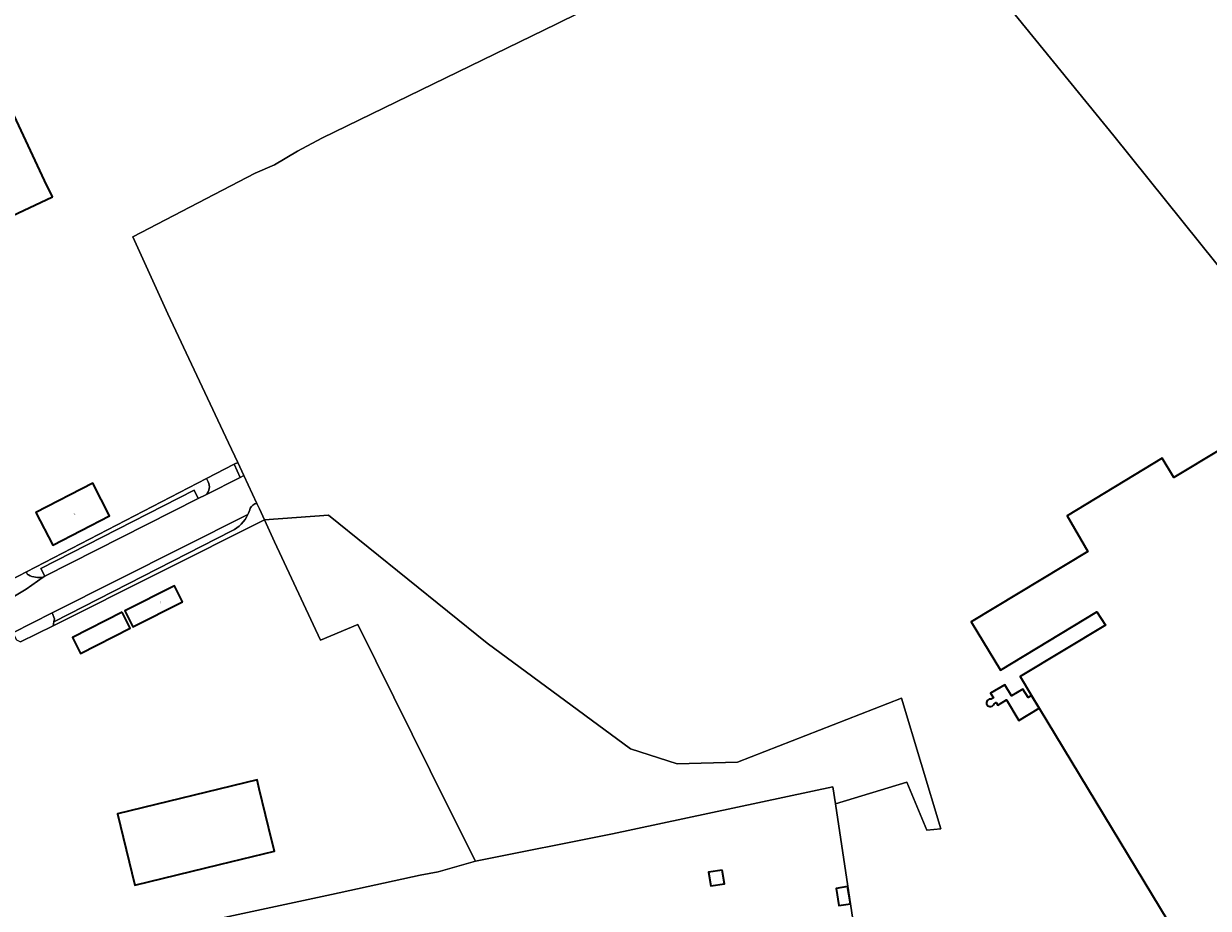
# Model space of a CAD drawing. Header units: metres. Extents: x 197700 to 204338, y 317132 to 325229.
# Tile 163 of 256: x 199240 to 199506, y 318384 to 318582. Entities that reach past the tile are written whole.
import ezdxf
from ezdxf.enums import TextEntityAlignment as Align

# ---------------------------------------------------------------- set-up
doc = ezdxf.new("R2010")
doc.units = ezdxf.units.M
for name, color, linetype, lineweight in [('B-WE-IE-TERREINAFSCHEIDING_KUNSTMATIG_HEKWERK-G', 20, 'IE-TERREINAFSCHEIDING-KUNSTMATIG', 18), ('B-WE-OG-BEBOUWING-GV', 7, 'Continuous', 35), ('B-WE-OG-BEBOUWING-T18', 10, 'Continuous', 18), ('B-WE-OG-TERREIN_CULTUURSCHEIDING-GV', 7, 'Continuous', 18), ('B-WE-OG-TERREIN_ERF-GV', 7, 'Continuous', 18), ('B-WE-VH-VERHARDING_ASFALT-GV', 252, 'Continuous', 18), ('B-WE-VH-VERHARDING_BETONSTRAATSTEEN-GV', 252, 'Continuous', 18), ('B-WE-VH-VERHARDING_GESLOTEN-GV', 252, 'Continuous', 18), ('B-WE-VH-VERHARDING_GRASBETONSTEEN-GV', 70, 'Continuous', 18), ('B-WE-VH-VERHARDING_OPEN-GV', 252, 'Continuous', 18)]:
    doc.layers.add(name, color=color, linetype=linetype, lineweight=lineweight)
doc.styles.add('NLCS-ISO-M200-T18', font='NLCS-ISO.ttf', dxfattribs={"height": 0.36})
doc.linetypes.add('IE-TERREINAFSCHEIDING-KUNSTMATIG', pattern='A,4,[82,NLCS.SHX,S=0.75,R=90,X=0,Y=0],4,-2', length=10)

msp = doc.modelspace()

# ---------------------------------------------------------------- linework, layer by layer
at = {"layer": 'B-WE-IE-TERREINAFSCHEIDING_KUNSTMATIG_HEKWERK-G'}
for points in [[(199484.619, 318557.226), (199445.014, 318606.015)], [(199364.62, 318584.865), (199359.591, 318582.426)], [(199359.591, 318582.426), (199306.798, 318556.729)], [(199306.798, 318556.729), (199301.342, 318553.824)], [(199515.482, 318518.851), (199484.619, 318557.226)], [(199301.342, 318553.824), (199296.202, 318550.751)], [(199291.816, 318548.837), (199264.364, 318534.55)], [(199296.202, 318550.751), (199291.816, 318548.837)], [(199264.364, 318534.55), (199272.234, 318517.232)], [(199272.234, 318517.232), (199285.857, 318488.303)], [(199285.857, 318488.303), (199287.915, 318483.88)], [(199280.934, 318480.253), (199287.087, 318483.449)], [(199287.915, 318483.88), (199287.087, 318483.449)], [(199287.915, 318483.88), (199289.293, 318480.918)], [(199240.517, 318459.259), (199280.934, 318480.253)], [(199289.293, 318480.918), (199292.198, 318474.674)], [(199292.774, 318473.435), (199292.198, 318474.674)], [(199293.916, 318470.938), (199292.774, 318473.435)], [(199293.916, 318470.938), (199246.478, 318447.189)], [(199293.916, 318470.938), (199296.201, 318466.014)], [(199296.201, 318466.014), (199306.503, 318443.942)], [(199226.675, 318452.069), (199240.517, 318459.259)], [(199246.478, 318447.189), (199239.169, 318443.53)], [(199306.503, 318443.942), (199314.917, 318447.476)], [(199314.917, 318447.476), (199335.183, 318406.486)], [(199421.56, 318410.963), (199372.039, 318400.449)], [(199422.134, 318407.139), (199421.56, 318410.963)], [(199335.183, 318406.486), (199341.337, 318394.306)], [(199427.83, 318369.221), (199422.134, 318407.139)], [(199372.039, 318400.449), (199341.337, 318394.306)], [(199341.337, 318394.306), (199332.943, 318391.854)], [(199332.943, 318391.854), (199328.893, 318391.149)], [(199328.893, 318391.149), (199308.947, 318386.808)], [(199308.947, 318386.808), (199265.995, 318377.573)]]:
    msp.add_lwpolyline(points, dxfattribs=at)
at = {"layer": 'B-WE-OG-BEBOUWING-GV'}
for points in [[(199246.287, 318543.517), (199244.539, 318547.237), (199239.29, 318558.411), (199232.874, 318572.069), (199230.748, 318576.595), (199181.388, 318553.406), (199196.92, 318520.325), (199201.445, 318522.45)], [(199242.613, 318472.649), (199246.395, 318465.287), (199259.133, 318471.831), (199255.351, 318479.193)], [(199275.502, 318452.573), (199273.695, 318456.142), (199262.544, 318450.493), (199264.351, 318446.925)], [(199261.987, 318450.189), (199250.836, 318444.54), (199252.643, 318440.972), (199263.794, 318446.62)], [(199295.613, 318398.857), (199292.764, 318410.541), (199292.274, 318412.552), (199260.893, 318404.901), (199264.792, 318388.909), (199283.805, 318393.545), (199296.173, 318396.561)], [(199396.738, 318392.274), (199393.648, 318391.782), (199394.138, 318388.702), (199397.229, 318389.195)], [(199424.88, 318388.552), (199422.298, 318388.141), (199422.909, 318384.303), (199425.491, 318384.714)]]:
    msp.add_lwpolyline(points, close=True, dxfattribs=at)
for points in [[(199508.794, 318486.905), (199498.144, 318480.464), (199495.51, 318484.82), (199474.152, 318471.904), (199478.794, 318463.867), (199452.62, 318448.037), (199459.167, 318437.212), (199480.818, 318450.307), (199482.765, 318447.341), (199463.616, 318435.759), (199466.168, 318431.532), (199467.897, 318428.667), (199505.797, 318365.89)], [(199457.754, 318429.65), (199458.231, 318429.938), (199458.595, 318429.334), (199460.538, 318430.507), (199463.317, 318425.902), (199467.897, 318428.667), (199466.168, 318431.532), (199465.384, 318431.059), (199464.239, 318432.956), (199461.662, 318431.401), (199460.138, 318433.926), (199456.975, 318432.017), (199457.605, 318430.974), (199457.128, 318430.686)]]:
    msp.add_lwpolyline(points, dxfattribs=at)
msp.add_lwpolyline([(199457.128, 318430.686, 2.4162911), (199457.754, 318429.65)], format="xyb", dxfattribs=at)
at = {"layer": 'B-WE-OG-TERREIN_CULTUURSCHEIDING-GV'}
for points in [[(199281.289, 318479.5), (199280.934, 318480.253), (199240.517, 318459.259), (199240.567, 318458.96), (199240.734, 318458.707), (199240.923, 318458.598), (199241.308, 318458.409), (199241.708, 318458.256), (199242.12, 318458.139), (199242.541, 318458.059), (199242.967, 318458.017), (199243.395, 318458.014), (199243.822, 318458.048), (199244.244, 318458.121)], [(199244.244, 318458.121), (199244.567, 318458.284), (199243.708, 318460.053), (199278.112, 318477.633), (199279.046, 318475.733), (199280.783, 318476.612)], [(199293.916, 318470.938), (199292.774, 318473.435), (199292.198, 318474.674)], [(199286.594, 318468.478), (199246.66, 318448.026), (199246.478, 318447.189), (199293.916, 318470.938)]]:
    msp.add_lwpolyline(points, dxfattribs=at)
for points in [[(199280.783, 318476.612, 0.3269054), (199281.289, 318479.5)], [(199292.198, 318474.674, 0.2308113), (199290.724, 318473.569)], [(199290.218, 318472.149, -0.1712195), (199286.594, 318468.478)], [(199290.724, 318473.569, -0.0486405), (199290.218, 318472.149)]]:
    msp.add_lwpolyline(points, format="xyb", dxfattribs=at)
at = {"layer": 'B-WE-OG-TERREIN_ERF-GV'}
for points in [[(199445.014, 318606.015), (199484.619, 318557.226), (199515.482, 318518.851)], [(199515.482, 318518.851), (199484.619, 318557.226), (199445.014, 318606.015)], [(199364.62, 318584.865), (199359.591, 318582.426), (199306.798, 318556.729), (199301.342, 318553.824), (199296.202, 318550.751), (199291.816, 318548.837), (199264.364, 318534.55), (199272.234, 318517.232), (199285.857, 318488.303), (199287.915, 318483.88), (199289.293, 318480.918), (199292.198, 318474.674), (199292.774, 318473.435), (199293.916, 318470.938), (199308.321, 318471.984), (199343.964, 318443.268), (199376.151, 318419.506), (199386.572, 318416.151), (199400.114, 318416.502), (199436.969, 318430.928), (199445.833, 318401.557), (199442.696, 318401.222), (199438.166, 318411.999), (199422.134, 318407.139), (199427.83, 318369.221)], [(199457.128, 318430.686), (199457.605, 318430.974), (199456.975, 318432.017), (199460.138, 318433.926), (199461.662, 318431.401), (199464.239, 318432.956), (199465.384, 318431.059), (199466.168, 318431.532), (199463.616, 318435.759), (199482.765, 318447.341), (199480.818, 318450.307), (199459.167, 318437.212), (199452.62, 318448.037), (199478.794, 318463.867), (199474.152, 318471.904), (199495.51, 318484.82), (199498.144, 318480.464), (199508.794, 318486.905)], [(199505.797, 318365.89), (199467.897, 318428.667), (199463.317, 318425.902), (199460.538, 318430.507), (199458.595, 318429.334), (199458.231, 318429.938), (199457.754, 318429.65)], [(199427.83, 318369.221), (199422.134, 318407.139), (199421.56, 318410.963), (199372.039, 318400.449), (199341.337, 318394.306), (199332.943, 318391.854), (199328.893, 318391.149), (199308.947, 318386.808), (199265.995, 318377.573)]]:
    msp.add_lwpolyline(points, dxfattribs=at)
for points in [[(199287.915, 318483.88), (199287.087, 318483.449), (199288.476, 318480.505), (199289.293, 318480.918)], [(199376.151, 318419.506), (199343.964, 318443.268), (199308.321, 318471.984), (199293.916, 318470.938), (199296.201, 318466.014), (199306.503, 318443.942), (199314.917, 318447.476), (199335.183, 318406.486), (199341.337, 318394.306), (199372.039, 318400.449), (199421.56, 318410.963), (199422.134, 318407.139), (199438.166, 318411.999), (199442.696, 318401.222), (199445.833, 318401.557), (199436.969, 318430.928), (199400.114, 318416.502), (199386.572, 318416.151)], [(199396.738, 318392.274), (199397.229, 318389.195), (199394.138, 318388.702), (199393.648, 318391.782)], [(199424.88, 318388.552), (199425.491, 318384.714), (199422.909, 318384.303), (199422.298, 318388.141)]]:
    msp.add_lwpolyline(points, close=True, dxfattribs=at)
msp.add_lwpolyline([(199457.754, 318429.65, -2.4162911), (199457.128, 318430.686)], format="xyb", dxfattribs=at)
at = {"layer": 'B-WE-VH-VERHARDING_ASFALT-GV'}
for points in [[(199292.198, 318474.674), (199289.293, 318480.918), (199288.476, 318480.505), (199280.783, 318476.612), (199279.046, 318475.733), (199244.567, 318458.284), (199244.244, 318458.121), (199240.396, 318455.409), (199234.21, 318451.721), (199215.757, 318442.175)], [(199233.452, 318442.685), (199236.914, 318445.334), (199237.383, 318445.57), (199246.273, 318450.043), (199290.218, 318472.149)]]:
    msp.add_lwpolyline(points, dxfattribs=at)
for points in [[(199290.724, 318473.569, -0.2308113), (199292.198, 318474.674)], [(199290.218, 318472.149, 0.0486405), (199290.724, 318473.569)]]:
    msp.add_lwpolyline(points, format="xyb", dxfattribs=at)
at = {"layer": 'B-WE-VH-VERHARDING_BETONSTRAATSTEEN-GV'}
for points in [[(199240.396, 318455.409), (199244.244, 318458.121), (199243.822, 318458.048), (199243.395, 318458.014), (199242.967, 318458.017), (199242.541, 318458.059), (199242.12, 318458.139), (199241.708, 318458.256), (199241.308, 318458.409), (199240.923, 318458.598), (199240.734, 318458.707), (199240.567, 318458.96), (199240.517, 318459.259), (199226.675, 318452.069)], [(199215.757, 318442.175), (199234.21, 318451.721), (199240.396, 318455.409)]]:
    msp.add_lwpolyline(points, dxfattribs=at)
at = {"layer": 'B-WE-VH-VERHARDING_GESLOTEN-GV'}
msp.add_lwpolyline([(199226.675, 318452.069), (199240.517, 318459.259), (199280.934, 318480.253), (199287.087, 318483.449), (199287.915, 318483.88), (199285.857, 318488.303), (199272.234, 318517.232), (199264.364, 318534.55), (199291.816, 318548.837), (199296.202, 318550.751), (199301.342, 318553.824), (199306.798, 318556.729), (199359.591, 318582.426), (199364.62, 318584.865)], dxfattribs=at)
for points in [[(199244.539, 318547.237), (199246.287, 318543.517), (199201.445, 318522.45), (199196.92, 318520.325), (199181.388, 318553.406), (199230.748, 318576.595), (199232.874, 318572.069), (199239.29, 318558.411)], [(199246.395, 318465.287), (199242.613, 318472.649), (199255.351, 318479.193), (199259.133, 318471.831)]]:
    msp.add_lwpolyline(points, close=True, dxfattribs=at)
at = {"layer": 'B-WE-VH-VERHARDING_GRASBETONSTEEN-GV'}
msp.add_lwpolyline([(199278.112, 318477.633), (199243.708, 318460.053), (199244.567, 318458.284), (199279.046, 318475.733)], close=True, dxfattribs=at)
for points in [[(199290.218, 318472.149), (199246.273, 318450.043), (199246.81, 318448.714), (199246.66, 318448.026)], [(199246.66, 318448.026), (199286.594, 318468.478)]]:
    msp.add_lwpolyline(points, dxfattribs=at)
msp.add_lwpolyline([(199286.594, 318468.478, 0.1712195), (199290.218, 318472.149)], format="xyb", dxfattribs=at)
at = {"layer": 'B-WE-VH-VERHARDING_OPEN-GV'}
for points in [[(199280.783, 318476.612), (199288.476, 318480.505), (199287.087, 318483.449)], [(199287.087, 318483.449), (199280.934, 318480.253), (199281.289, 318479.5)], [(199207.11, 318364.242), (199248.208, 318373.174), (199248.191, 318373.271), (199251.54, 318373.845), (199254.766, 318355.035), (199265.263, 318356.835), (199267.937, 318341.246), (199270.111, 318328.568), (199274.147, 318329.263), (199265.995, 318377.573), (199308.947, 318386.808), (199328.893, 318391.149), (199332.943, 318391.854), (199341.337, 318394.306), (199335.183, 318406.486), (199314.917, 318447.476), (199306.503, 318443.942), (199296.201, 318466.014), (199293.916, 318470.938), (199246.478, 318447.189), (199239.169, 318443.53)]]:
    msp.add_lwpolyline(points, dxfattribs=at)
msp.add_lwpolyline([(199281.289, 318479.5, -0.3269054), (199280.783, 318476.612)], format="xyb", dxfattribs=at)
for points in [[(199273.695, 318456.142), (199275.502, 318452.573), (199264.351, 318446.925), (199262.544, 318450.493)], [(199237.383, 318445.57), (199238.258, 318443.981), (199239.169, 318443.53), (199246.478, 318447.189), (199246.66, 318448.026), (199246.81, 318448.714), (199246.273, 318450.043)], [(199250.836, 318444.54), (199261.987, 318450.189), (199263.794, 318446.62), (199252.643, 318440.972)], [(199292.764, 318410.541), (199295.613, 318398.857), (199296.173, 318396.561), (199283.805, 318393.545), (199264.792, 318388.909), (199260.893, 318404.901), (199292.274, 318412.552)]]:
    msp.add_lwpolyline(points, close=True, dxfattribs=at)

# ---------------------------------------------------------------- texts
at = {"layer": 'B-WE-OG-BEBOUWING-T18', "style": 'NLCS-ISO-M200-T18'}
msp.add_text('2', height=0.36, rotation=27.1, dxfattribs=at).set_placement((199251.249, 318472.278), align=Align.MIDDLE)
msp.add_text('3', height=0.36, dxfattribs=at).set_placement((199270.548, 318452.39), align=Align.MIDDLE)

doc.saveas('drawing.dxf')
